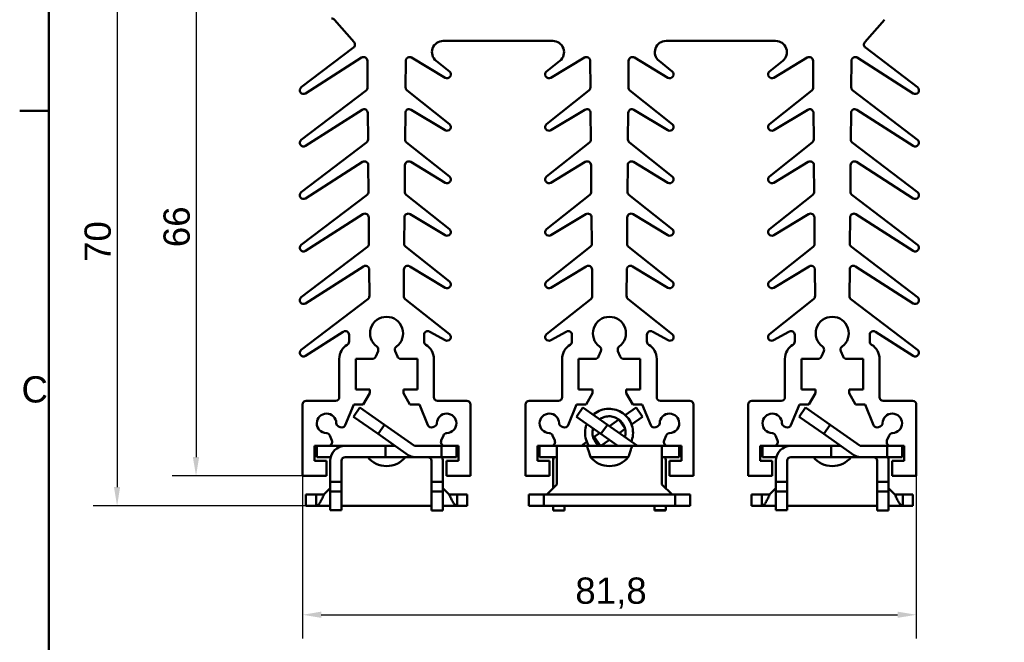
# Model space of a CAD drawing. Header units: millimetres. Extents: x 0 to 420, y 0 to 297.
# Tile 12 of 19: x 6 to 137, y 152 to 235. Entities that reach past the tile are written whole.
import ezdxf

# ---------------------------------------------------------------- set-up
doc = ezdxf.new("R2010")
doc.units = ezdxf.units.MM
for name, color, linetype, lineweight in [('Arêtes visibles(celduc)', 7, 'Continuous', 50), ('Cadre_0', 7, 'Continuous', 50), ('Cadre_2', 7, 'Continuous', 50), ('Cotes(celduc)', 7, 'Continuous', 25)]:
    doc.layers.add(name, color=color, linetype=linetype, lineweight=lineweight)
doc.styles.add('Cadre_1', font='arial.ttf')
doc.styles.add('Courant-CELDUC', font='arial.ttf')
doc.dimstyles.new('Celduc', dxfattribs={"dimtxt": 3.5, "dimasz": 2.5, "dimexe": 3.175, "dimexo": 0, "dimgap": 0.762, "dimtad": 1, "dimrnd": 1e-08, "dimtxsty": 'Courant-CELDUC', "dimcen": 0.09, "dimdle": 10, "dimclrd": 7, "dimclre": 7, "dimclrt": 7, "dimazin": 2, "dimtfac": 0.714286, "dimtdec": 3, "dimtmove": 0, "dimatfit": 3, "dimfxl": 1, "dimtolj": 1, "dimlwd": 25, "dimlwe": 25, "dimarcsym": 0})

# ---------------------------------------------------------------- blocks, each defined once
blk = doc.blocks.new('Cadres Cadre par défaut')
at = {"layer": 'Cadre_0'}
blk.add_line((10, 222.75), (6.1, 222.75), dxfattribs=at)
at = {"layer": 'Cadre_0', "flags": 128}
blk.add_lwpolyline([(10, 10), (10, 287), (410, 287), (410, 10), (10, 10)], dxfattribs=at)
at = {"layer": 'Cadre_2', "insert": (6.34, 183.82), "char_height": 3.5, "attachment_point": 7, "style": 'Cadre_1'}
blk.add_mtext('C', dxfattribs=at)
blk = doc.blocks.new('*D8')
at = {"layer": 'Cotes(celduc)', "color": 7, "linetype": 'Continuous', "lineweight": 25, "transparency": 16777216}
for p, q in [((43.8, 174.09), (43.8, 152.39)), ((125.6, 174.09), (125.6, 152.39)), ((46.3, 155.56), (123.1, 155.56))]:
    blk.add_line(p, q, dxfattribs=at)
at = {"layer": 'Cotes(celduc)', "color": 7, "linetype": 'Continuous', "transparency": 16777216}
for points in [[(46.3, 155.98), (46.3, 155.15), (43.8, 155.56)], [(123.1, 155.98), (123.1, 155.15), (125.6, 155.56)]]:
    blk.add_solid(points, dxfattribs=at)
at = {"layer": 'Defpoints', "color": 0, "linetype": 'Continuous', "transparency": 16777216}
for p in [(43.8, 174.09), (125.6, 174.09), (125.6, 155.56)]:
    blk.add_point(p, dxfattribs=at)
at = {"layer": 'Cotes(celduc)', "color": 7, "linetype": 'Continuous', "lineweight": 25, "transparency": 16777216, "insert": (80.15, 160.53), "char_height": 3.5, "attachment_point": 1, "style": 'Courant-CELDUC'}
blk.add_mtext('\\A1;81,8', dxfattribs=at)
blk = doc.blocks.new('*D13')
at = {"layer": 'Cotes(celduc)', "color": 7, "linetype": 'Continuous', "lineweight": 25, "transparency": 16777216}
for p, q in [((42.65, 240.09), (26.42, 240.09)), ((29.6, 237.59), (29.6, 176.59)), ((43.8, 174.09), (26.42, 174.09))]:
    blk.add_line(p, q, dxfattribs=at)
at = {"layer": 'Cotes(celduc)', "color": 7, "linetype": 'Continuous', "transparency": 16777216}
for points in [[(29.18, 237.59), (30.02, 237.59), (29.6, 240.09)], [(29.18, 176.59), (30.02, 176.59), (29.6, 174.09)]]:
    blk.add_solid(points, dxfattribs=at)
at = {"layer": 'Defpoints', "color": 0, "linetype": 'Continuous', "transparency": 16777216}
for p in [(42.65, 240.09), (29.6, 174.09), (43.8, 174.09)]:
    blk.add_point(p, dxfattribs=at)
at = {"layer": 'Cotes(celduc)', "color": 7, "linetype": 'Continuous', "lineweight": 25, "transparency": 16777216, "insert": (25.26, 204.58), "char_height": 3.5, "attachment_point": 1, "rotation": 90, "style": 'Courant-CELDUC'}
blk.add_mtext('\\A1;66', dxfattribs=at)
blk = doc.blocks.new('*D14')
at = {"layer": 'Cotes(celduc)', "color": 7, "linetype": 'Continuous', "lineweight": 25, "transparency": 16777216}
for p, q in [((42.65, 240.09), (15.9, 240.09)), ((19.08, 237.59), (19.08, 172.59)), ((44.25, 170.09), (15.9, 170.09))]:
    blk.add_line(p, q, dxfattribs=at)
at = {"layer": 'Cotes(celduc)', "color": 7, "linetype": 'Continuous', "transparency": 16777216}
for points in [[(18.66, 237.59), (19.49, 237.59), (19.08, 240.09)], [(18.66, 172.59), (19.49, 172.59), (19.08, 170.09)]]:
    blk.add_solid(points, dxfattribs=at)
at = {"layer": 'Defpoints', "color": 0, "linetype": 'Continuous', "transparency": 16777216}
for p in [(42.65, 240.09), (19.08, 170.09), (44.25, 170.09)]:
    blk.add_point(p, dxfattribs=at)
at = {"layer": 'Cotes(celduc)', "color": 7, "linetype": 'Continuous', "lineweight": 25, "transparency": 16777216, "insert": (14.74, 202.61), "char_height": 3.5, "attachment_point": 1, "rotation": 90, "style": 'Courant-CELDUC'}
blk.add_mtext('\\A1;70', dxfattribs=at)

msp = doc.modelspace()

# ---------------------------------------------------------------- linework, layer by layer
at = {"layer": 'Arêtes visibles(celduc)'}
for p, q in [((50.66, 231.921), (48.035, 234.921)), ((121.36, 234.921), (118.735, 231.921)), ((43.633, 225.909), (50.588, 231.195)), ((77.147, 232.092), (62.548, 232.092)), ((106.847, 232.092), (92.248, 232.092)), ((118.807, 231.195), (125.762, 225.909)), ((51.665, 229.865), (44.205, 225.09)), ((62.802, 227.183), (58.33, 229.865)), ((81.365, 229.865), (76.893, 227.183)), ((92.502, 227.183), (88.03, 229.865)), ((111.065, 229.865), (106.593, 227.183)), ((125.19, 225.09), (117.73, 229.865)), ((52.464, 225.886), (52.433, 229.447)), ((57.562, 229.447), (57.531, 225.886)), ((61.607, 229.423), (63.373, 228.001)), ((76.322, 228.001), (78.088, 229.423)), ((82.164, 225.886), (82.133, 229.447)), ((87.262, 229.447), (87.231, 225.886)), ((91.307, 229.423), (93.073, 228.001)), ((106.022, 228.001), (107.788, 229.423)), ((111.864, 225.886), (111.833, 229.447)), ((116.962, 229.447), (116.931, 225.886)), ((43.633, 218.909), (52.269, 225.485)), ((57.726, 225.485), (63.37, 221.003)), ((76.325, 221.003), (81.969, 225.485)), ((87.426, 225.485), (93.07, 221.003)), ((106.025, 221.003), (111.669, 225.485)), ((117.126, 225.485), (125.762, 218.909)), ((51.725, 222.903), (44.205, 218.09)), ((52.525, 218.933), (52.494, 222.486)), ((57.501, 222.486), (57.47, 218.933)), ((62.802, 220.183), (58.27, 222.903)), ((81.425, 222.903), (76.893, 220.183)), ((82.225, 218.933), (82.194, 222.486)), ((87.201, 222.486), (87.17, 218.933)), ((92.502, 220.183), (87.97, 222.903)), ((111.125, 222.903), (106.593, 220.183)), ((111.925, 218.933), (111.894, 222.486)), ((116.901, 222.486), (116.87, 218.933)), ((125.19, 218.09), (117.67, 222.903)), ((43.633, 211.909), (52.33, 218.531)), ((57.666, 218.531), (63.37, 214.003)), ((76.325, 214.003), (82.03, 218.531)), ((87.366, 218.531), (93.07, 214.003)), ((106.025, 214.003), (111.73, 218.531)), ((117.066, 218.531), (125.762, 211.909)), ((51.786, 215.942), (44.205, 211.09)), ((52.586, 211.979), (52.555, 215.525)), ((57.44, 215.525), (57.409, 211.979)), ((62.802, 213.183), (58.209, 215.942)), ((81.486, 215.942), (76.893, 213.183)), ((82.286, 211.979), (82.255, 215.525)), ((87.14, 215.525), (87.109, 211.979)), ((92.502, 213.183), (87.909, 215.942)), ((111.186, 215.942), (106.593, 213.183)), ((111.986, 211.979), (111.955, 215.525)), ((116.84, 215.525), (116.809, 211.979)), ((125.19, 211.09), (117.609, 215.942)), ((43.633, 204.909), (52.39, 211.578)), ((57.605, 211.578), (63.37, 207.003)), ((76.325, 207.003), (82.09, 211.578)), ((87.305, 211.578), (93.07, 207.003)), ((106.025, 207.003), (111.79, 211.578)), ((117.005, 211.578), (125.762, 204.909)), ((51.847, 208.981), (44.205, 204.09)), ((62.802, 206.183), (58.148, 208.981)), ((81.547, 208.981), (76.893, 206.183)), ((92.502, 206.183), (87.848, 208.981)), ((111.247, 208.981), (106.593, 206.183)), ((125.19, 204.09), (117.548, 208.981)), ((52.646, 205.026), (52.616, 208.563)), ((57.379, 208.563), (57.349, 205.026)), ((82.346, 205.026), (82.316, 208.563)), ((87.079, 208.563), (87.049, 205.026)), ((112.046, 205.026), (112.016, 208.563)), ((116.779, 208.563), (116.749, 205.026)), ((43.633, 197.909), (52.451, 204.625)), ((57.544, 204.625), (63.37, 200.003)), ((76.325, 200.003), (82.151, 204.625)), ((87.244, 204.625), (93.07, 200.003)), ((106.025, 200.003), (111.851, 204.625)), ((116.944, 204.625), (125.762, 197.909)), ((51.908, 202.02), (44.205, 197.09)), ((52.707, 198.072), (52.676, 201.602)), ((57.319, 201.602), (57.288, 198.072)), ((62.801, 199.183), (58.087, 202.02)), ((81.608, 202.02), (76.894, 199.183)), ((82.407, 198.072), (82.376, 201.602)), ((87.019, 201.602), (86.988, 198.072)), ((92.501, 199.183), (87.787, 202.02)), ((111.308, 202.02), (106.594, 199.183)), ((112.107, 198.072), (112.076, 201.602)), ((116.719, 201.602), (116.688, 198.072)), ((125.19, 197.09), (117.487, 202.02)), ((43.633, 190.909), (52.512, 197.671)), ((57.484, 197.671), (63.37, 193.003)), ((76.325, 193.003), (82.212, 197.671)), ((87.184, 197.671), (93.07, 193.003)), ((106.025, 193.003), (111.912, 197.671)), ((116.884, 197.671), (125.762, 190.909)), ((49.229, 193.313), (44.206, 190.09)), ((62.816, 192.174), (60.766, 193.313)), ((78.929, 193.313), (76.879, 192.174)), ((92.516, 192.174), (90.466, 193.313)), ((108.629, 193.313), (106.579, 192.174)), ((125.189, 190.09), (120.166, 193.313)), ((49.998, 192), (49.998, 192.891)), ((59.998, 192.891), (59.998, 192)), ((79.698, 192), (79.698, 192.891)), ((89.698, 192.891), (89.698, 192)), ((109.398, 192), (109.398, 192.891)), ((119.398, 192.891), (119.398, 192)), ((53.859, 190.725), (53.559, 190)), ((56.436, 190), (56.136, 190.725)), ((83.559, 190.725), (83.259, 190)), ((86.136, 190), (85.836, 190.725)), ((113.259, 190.725), (112.959, 190)), ((115.836, 190), (115.536, 190.725)), ((48.698, 184.592), (48.698, 189.692)), ((50.898, 189.692), (50.898, 185.592)), ((53.097, 189.692), (50.898, 189.692)), ((59.098, 189.692), (56.898, 189.692)), ((59.098, 185.592), (59.098, 189.692)), ((61.298, 189.692), (61.298, 184.592)), ((78.398, 184.592), (78.398, 189.692)), ((80.598, 189.692), (80.598, 185.592)), ((82.797, 189.692), (80.598, 189.692)), ((88.798, 189.692), (86.598, 189.692)), ((88.798, 185.592), (88.798, 189.692)), ((90.998, 189.692), (90.998, 184.592)), ((108.098, 184.592), (108.098, 189.692)), ((110.298, 189.692), (110.298, 185.592)), ((112.497, 189.692), (110.298, 189.692)), ((118.498, 189.692), (116.298, 189.692)), ((118.498, 185.592), (118.498, 189.692)), ((120.698, 189.692), (120.698, 184.592)), ((50.898, 185.592), (52.748, 185.592)), ((52.748, 185.092), (51.882, 183.592)), ((52.748, 185.592), (52.748, 185.092)), ((57.248, 185.592), (59.098, 185.592)), ((57.248, 185.092), (57.248, 185.592)), ((58.114, 183.592), (57.248, 185.092)), ((80.598, 185.592), (82.448, 185.592)), ((82.448, 185.092), (81.582, 183.592)), ((82.448, 185.592), (82.448, 185.092)), ((86.948, 185.592), (88.798, 185.592)), ((86.948, 185.092), (86.948, 185.592)), ((87.814, 183.592), (86.948, 185.092)), ((110.298, 185.592), (112.148, 185.592)), ((112.148, 185.092), (111.282, 183.592)), ((112.148, 185.592), (112.148, 185.092)), ((116.648, 185.592), (118.498, 185.592)), ((116.648, 185.092), (116.648, 185.592)), ((117.514, 183.592), (116.648, 185.092)), ((44.298, 184.092), (48.198, 184.092)), ((61.798, 184.092), (65.698, 184.092)), ((73.998, 184.092), (77.898, 184.092)), ((91.498, 184.092), (95.398, 184.092)), ((103.698, 184.092), (107.598, 184.092)), ((121.198, 184.092), (125.098, 184.092)), ((43.798, 174.092), (43.798, 183.592)), ((50.618, 183.592), (49.482, 180.847)), ((50.589, 181.966), (51.45, 183.195)), ((51.882, 183.592), (50.618, 183.592)), ((54.726, 180.901), (51.45, 183.195)), ((59.377, 183.592), (58.114, 183.592)), ((60.514, 180.847), (59.377, 183.592)), ((66.198, 183.592), (66.198, 174.092)), ((73.498, 174.092), (73.498, 183.592)), ((80.318, 183.592), (79.182, 180.847)), ((80.289, 181.966), (81.15, 183.195)), ((81.582, 183.592), (80.318, 183.592)), ((84.426, 180.901), (81.15, 183.195)), ((88.245, 183.195), (86.809, 182.19)), ((89.077, 183.592), (87.814, 183.592)), ((89.106, 181.966), (88.245, 183.195)), ((90.214, 180.847), (89.077, 183.592)), ((95.898, 183.592), (95.898, 174.092)), ((103.198, 174.092), (103.198, 183.592)), ((110.018, 183.592), (108.882, 180.847)), ((109.989, 181.966), (110.85, 183.195)), ((111.282, 183.592), (110.018, 183.592)), ((114.126, 180.901), (110.85, 183.195)), ((118.777, 183.592), (117.514, 183.592)), ((119.914, 180.847), (118.777, 183.592)), ((125.598, 183.592), (125.598, 174.092)), ((50.589, 181.966), (53.866, 179.672)), ((80.289, 181.966), (83.566, 179.672)), ((84.698, 180.711), (85.952, 181.589)), ((85.961, 181.595), (85.952, 181.589)), ((86.765, 180.428), (85.952, 181.589)), ((87.647, 180.945), (89.106, 181.966)), ((109.989, 181.966), (113.266, 179.672)), ((48.828, 180.576), (48.606, 180.669)), ((53.866, 179.672), (54.726, 180.901)), ((58.738, 178.092), (54.726, 180.901)), ((61.389, 180.669), (61.167, 180.576)), ((78.528, 180.576), (78.306, 180.669)), ((82.675, 179.295), (83.39, 179.795)), ((83.566, 179.672), (84.426, 180.901)), ((88.438, 178.092), (84.426, 180.901)), ((86.787, 180.343), (86.005, 179.795)), ((91.089, 180.669), (90.867, 180.576)), ((108.228, 180.576), (108.006, 180.669)), ((113.266, 179.672), (114.126, 180.901)), ((118.138, 178.092), (114.126, 180.901)), ((120.789, 180.669), (120.567, 180.576)), ((47.421, 179.483), (47.711, 178.783)), ((53.866, 179.672), (57.878, 176.863)), ((62.284, 178.783), (62.574, 179.483)), ((77.121, 179.483), (77.411, 178.783)), ((81.691, 178.606), (81.397, 178.4)), ((82.675, 179.295), (82.54, 179.2)), ((83.517, 178.092), (82.675, 179.295)), ((83.566, 179.672), (85.823, 178.092)), ((84.698, 178.88), (83.572, 178.092)), ((91.984, 178.783), (92.274, 179.483)), ((106.821, 179.483), (107.111, 178.783)), ((113.266, 179.672), (117.278, 176.863)), ((121.684, 178.783), (121.974, 179.483)), ((45.398, 178.092), (45.398, 176.092)), ((47.249, 178.092), (45.398, 178.092)), ((45.698, 176.592), (45.698, 178.092)), ((49.478, 178.092), (47.249, 178.092)), ((53.358, 178.092), (49.478, 178.092)), ((54.858, 178.092), (53.358, 178.092)), ((54.858, 178.092), (56.123, 178.092)), ((54.858, 176.592), (54.858, 178.092)), ((62.298, 178.092), (58.739, 178.092)), ((62.746, 178.092), (62.298, 178.092)), ((62.298, 176.592), (62.298, 178.092)), ((64.598, 178.092), (62.746, 178.092)), ((64.298, 176.592), (64.298, 178.092)), ((64.598, 176.092), (64.598, 178.092)), ((75.098, 178.092), (75.098, 176.092)), ((76.949, 178.092), (75.098, 178.092)), ((75.398, 176.592), (75.398, 178.092)), ((77.698, 178.092), (76.949, 178.092)), ((77.698, 176.582), (77.698, 178.092)), ((77.698, 178.092), (81.605, 178.092)), ((81.397, 178.4), (80.957, 178.092)), ((80.957, 178.092), (80.957, 178.092)), ((81.605, 178.092), (87.79, 178.092)), ((87.79, 178.092), (91.698, 178.092)), ((92.446, 178.092), (91.698, 178.092)), ((91.698, 178.092), (91.698, 176.582)), ((94.298, 178.092), (92.446, 178.092)), ((93.998, 176.592), (93.998, 178.092)), ((94.298, 176.092), (94.298, 178.092)), ((104.798, 178.092), (104.798, 176.092)), ((106.649, 178.092), (104.798, 178.092)), ((105.098, 176.592), (105.098, 178.092)), ((108.878, 178.092), (106.649, 178.092)), ((112.758, 178.092), (108.878, 178.092)), ((114.258, 178.092), (112.758, 178.092)), ((114.258, 178.092), (115.523, 178.092)), ((114.258, 176.592), (114.258, 178.092)), ((121.698, 178.092), (118.139, 178.092)), ((122.146, 178.092), (121.698, 178.092)), ((121.698, 176.592), (121.698, 178.092)), ((123.998, 178.092), (122.146, 178.092)), ((123.698, 176.592), (123.698, 178.092)), ((123.998, 176.092), (123.998, 178.092)), ((45.398, 176.092), (46.998, 176.092)), ((45.698, 176.592), (47.549, 176.592)), ((46.998, 176.092), (46.998, 174.092)), ((47.488, 176.102), (47.488, 173.312)), ((48.988, 173.312), (48.988, 176.102)), ((49.478, 176.592), (53.358, 176.592)), ((53.358, 176.592), (54.858, 176.592)), ((56.358, 176.592), (54.858, 176.592)), ((56.358, 176.592), (56.498, 176.592)), ((56.498, 176.592), (57.998, 176.592)), ((57.998, 176.592), (57.998, 176.787)), ((57.998, 176.592), (58.739, 176.592)), ((58.739, 176.592), (62.298, 176.592)), ((60.988, 176.102), (60.988, 173.292)), ((62.298, 176.592), (64.298, 176.592)), ((62.488, 173.292), (62.488, 176.102)), ((62.998, 176.092), (64.598, 176.092)), ((62.998, 174.092), (62.998, 176.092)), ((75.098, 176.092), (76.698, 176.092)), ((75.398, 176.592), (77.698, 176.592)), ((76.698, 176.092), (76.698, 174.092)), ((77.188, 176.102), (77.188, 173.312)), ((77.208, 176.102), (77.208, 172.458)), ((77.698, 172.948), (77.698, 176.582)), ((87.221, 176.592), (82.174, 176.592)), ((91.698, 176.592), (93.998, 176.592)), ((91.698, 176.582), (91.698, 172.948)), ((92.208, 172.438), (92.208, 176.102)), ((92.698, 176.092), (94.298, 176.092)), ((92.698, 174.092), (92.698, 176.092)), ((104.798, 176.092), (106.398, 176.092)), ((105.098, 176.592), (106.949, 176.592)), ((106.398, 176.092), (106.398, 174.092)), ((106.888, 176.102), (106.888, 173.312)), ((108.388, 173.312), (108.388, 176.102)), ((108.878, 176.592), (112.758, 176.592)), ((112.758, 176.592), (114.258, 176.592)), ((115.758, 176.592), (114.258, 176.592)), ((115.758, 176.592), (115.898, 176.592)), ((115.898, 176.592), (117.398, 176.592)), ((117.398, 176.592), (117.398, 176.787)), ((117.398, 176.592), (118.139, 176.592)), ((118.139, 176.592), (121.698, 176.592)), ((120.388, 176.102), (120.388, 173.292)), ((121.698, 176.592), (123.698, 176.592)), ((121.888, 173.292), (121.888, 176.102)), ((122.398, 176.092), (123.998, 176.092)), ((122.398, 174.092), (122.398, 176.092)), ((46.998, 174.092), (43.798, 174.092)), ((47.488, 173.312), (47.488, 172.005)), ((48.988, 173.312), (47.488, 173.312)), ((48.988, 172.005), (48.988, 173.312)), ((60.988, 173.292), (62.488, 173.292)), ((60.988, 173.292), (60.988, 171.985)), ((62.488, 171.985), (62.488, 173.292)), ((66.198, 174.092), (62.998, 174.092)), ((76.698, 174.092), (73.498, 174.092)), ((77.188, 173.312), (77.188, 172.438)), ((77.208, 173.312), (77.188, 173.312)), ((95.898, 174.092), (92.698, 174.092)), ((106.398, 174.092), (103.198, 174.092)), ((106.888, 173.312), (106.888, 172.005)), ((108.388, 173.312), (106.888, 173.312)), ((108.388, 172.005), (108.388, 173.312)), ((120.388, 173.292), (121.888, 173.292)), ((120.388, 173.292), (120.388, 171.985)), ((121.888, 171.985), (121.888, 173.292)), ((125.598, 174.092), (122.398, 174.092)), ((46.652, 171.602), (47.488, 172.438)), ((47.488, 172.005), (47.488, 170.255)), ((48.988, 172.005), (47.488, 172.005)), ((48.988, 170.255), (48.988, 172.005)), ((60.988, 171.985), (62.488, 171.985)), ((60.988, 171.985), (60.988, 170.235)), ((62.488, 172.458), (63.344, 171.602)), ((62.488, 170.235), (62.488, 171.985)), ((76.352, 171.602), (77.698, 172.948)), ((91.698, 172.948), (93.044, 171.602)), ((106.052, 171.602), (106.888, 172.438)), ((106.888, 172.005), (106.888, 170.255)), ((108.388, 172.005), (106.888, 172.005)), ((108.388, 170.255), (108.388, 172.005)), ((120.388, 171.985), (121.888, 171.985)), ((120.388, 171.985), (120.388, 170.235)), ((121.888, 172.458), (122.744, 171.602)), ((121.888, 170.235), (121.888, 171.985)), ((45.599, 171.592), (44.248, 171.592)), ((44.248, 170.092), (44.248, 171.592)), ((45.599, 170.932), (45.599, 171.592)), ((45.599, 170.092), (45.599, 170.932)), ((64.396, 171.592), (64.396, 170.932)), ((65.748, 171.592), (64.396, 171.592)), ((64.396, 170.932), (64.396, 170.092)), ((65.748, 170.092), (65.748, 171.592)), ((75.948, 171.592), (73.948, 171.592)), ((73.948, 170.092), (73.948, 171.592)), ((93.448, 171.592), (75.948, 171.592)), ((75.948, 170.092), (75.948, 171.592)), ((95.448, 171.592), (93.448, 171.592)), ((93.448, 170.092), (93.448, 171.592)), ((95.448, 170.092), (95.448, 171.592)), ((104.999, 171.592), (103.648, 171.592)), ((103.648, 170.092), (103.648, 171.592)), ((104.999, 170.932), (104.999, 171.592)), ((104.999, 170.092), (104.999, 170.932)), ((123.796, 171.592), (123.796, 170.932)), ((125.148, 171.592), (123.796, 171.592)), ((123.796, 170.932), (123.796, 170.092)), ((125.148, 170.092), (125.148, 171.592)), ((44.248, 170.092), (45.599, 170.092)), ((47.488, 170.092), (45.599, 170.092)), ((47.488, 169.505), (47.488, 170.255)), ((48.988, 169.505), (47.488, 169.505)), ((48.988, 170.255), (48.988, 169.505)), ((60.988, 170.092), (48.988, 170.092)), ((60.988, 169.485), (60.988, 170.235)), ((60.988, 169.485), (62.488, 169.485)), ((62.488, 170.235), (62.488, 169.485)), ((64.396, 170.092), (62.488, 170.092)), ((64.396, 170.092), (65.748, 170.092)), ((73.948, 170.092), (75.948, 170.092)), ((75.948, 170.092), (93.448, 170.092)), ((77.188, 169.505), (77.188, 170.092)), ((77.208, 169.505), (77.188, 169.505)), ((77.208, 169.485), (77.208, 170.092)), ((78.708, 169.485), (77.208, 169.485)), ((78.708, 170.092), (78.708, 169.485)), ((90.688, 169.485), (90.688, 170.092)), ((90.688, 169.485), (92.188, 169.485)), ((90.708, 169.505), (90.708, 170.092)), ((90.708, 169.505), (92.208, 169.505)), ((92.188, 169.505), (92.188, 169.485)), ((92.208, 170.092), (92.208, 169.505)), ((93.448, 170.092), (95.448, 170.092)), ((103.648, 170.092), (104.999, 170.092)), ((106.888, 170.092), (104.999, 170.092)), ((106.888, 169.505), (106.888, 170.255)), ((108.388, 169.505), (106.888, 169.505)), ((108.388, 170.255), (108.388, 169.505)), ((120.388, 170.092), (108.388, 170.092)), ((120.388, 169.485), (120.388, 170.235)), ((120.388, 169.485), (121.888, 169.485)), ((121.888, 170.235), (121.888, 169.485)), ((123.796, 170.092), (121.888, 170.092)), ((123.796, 170.092), (125.148, 170.092))]:
    msp.add_line(p, q, dxfattribs=at)
for centre, radius, start, end in [((47.659, 234.592), 0.5, 41.17754, 90), ((50.283, 231.592), 0.5, 307.5, 41.17754), ((62.548, 230.592), 1.5, 90, 231.15002), ((77.147, 230.592), 1.5, 308.84998, 90), ((92.248, 230.592), 1.5, 90, 231.15002), ((106.847, 230.592), 1.5, 308.84998, 90), ((119.112, 231.592), 0.5, 138.82246, 232.5), ((51.933, 229.443), 0.5, 0.5, 122.5), ((58.062, 229.443), 0.5, 57.5, 179.5), ((81.633, 229.443), 0.5, 0.5, 122.5), ((87.762, 229.443), 0.5, 57.5, 179.5), ((111.333, 229.443), 0.5, 0.5, 122.5), ((117.462, 229.443), 0.5, 57.5, 179.5), ((63.059, 227.611), 0.5, 239.04589, 51.15002), ((76.636, 227.611), 0.5, 128.84998, 300.95411), ((92.759, 227.611), 0.5, 239.04589, 51.15002), ((106.336, 227.611), 0.5, 128.84998, 300.95411), ((43.936, 225.511), 0.5, 127.23814, 302.62459), ((51.964, 225.882), 0.5, 307.5, 0.5), ((58.031, 225.882), 0.5, 179.5, 232.5), ((81.664, 225.882), 0.5, 307.5, 0.5), ((87.731, 225.882), 0.5, 179.5, 232.5), ((111.364, 225.882), 0.5, 307.5, 0.5), ((117.431, 225.882), 0.5, 179.5, 232.5), ((125.459, 225.511), 0.5, 237.37541, 52.76186), ((51.994, 222.482), 0.5, 0.49999, 122.5), ((58.001, 222.482), 0.5, 57.5, 179.50001), ((81.694, 222.482), 0.5, 0.49999, 122.5), ((87.701, 222.482), 0.5, 57.5, 179.50001), ((111.394, 222.482), 0.5, 0.49999, 122.5), ((117.401, 222.482), 0.5, 57.5, 179.50001), ((63.059, 220.611), 0.5, 239.02483, 51.54683), ((76.636, 220.611), 0.5, 128.45317, 300.97517), ((92.759, 220.611), 0.5, 239.02483, 51.54683), ((106.336, 220.611), 0.5, 128.45317, 300.97517), ((43.936, 218.511), 0.5, 127.28926, 302.62358), ((52.025, 218.928), 0.5, 307.5, 0.49999), ((57.97, 218.928), 0.5, 179.50001, 232.5), ((81.725, 218.928), 0.5, 307.5, 0.49999), ((87.67, 218.928), 0.5, 179.50001, 232.5), ((111.425, 218.928), 0.5, 307.5, 0.49999), ((117.37, 218.928), 0.5, 179.50001, 232.5), ((125.459, 218.511), 0.5, 237.37642, 52.71074), ((52.055, 215.52), 0.5, 0.5, 122.5), ((57.94, 215.52), 0.5, 57.5, 179.5), ((81.755, 215.52), 0.5, 0.5, 122.5), ((87.64, 215.52), 0.5, 57.5, 179.5), ((111.455, 215.52), 0.5, 0.5, 122.5), ((117.34, 215.52), 0.5, 57.5, 179.5), ((63.059, 213.611), 0.5, 239.00433, 51.55684), ((76.636, 213.611), 0.5, 128.44316, 300.99567), ((92.759, 213.611), 0.5, 239.00433, 51.55684), ((106.336, 213.611), 0.5, 128.44316, 300.99567), ((43.936, 211.511), 0.5, 127.29073, 302.6226), ((52.086, 211.975), 0.5, 307.5, 0.5), ((57.909, 211.975), 0.5, 179.5, 232.5), ((81.786, 211.975), 0.5, 307.5, 0.5), ((87.609, 211.975), 0.5, 179.5, 232.5), ((111.486, 211.975), 0.5, 307.5, 0.5), ((117.309, 211.975), 0.5, 179.5, 232.5), ((125.459, 211.511), 0.5, 237.3774, 52.70927), ((52.116, 208.559), 0.5, 0.5, 122.5), ((57.879, 208.559), 0.5, 57.5, 179.5), ((81.816, 208.559), 0.5, 0.5, 122.5), ((87.579, 208.559), 0.5, 57.5, 179.5), ((111.516, 208.559), 0.5, 0.5, 122.5), ((117.279, 208.559), 0.5, 57.5, 179.5), ((63.059, 206.611), 0.5, 238.98438, 51.56664), ((76.636, 206.611), 0.5, 128.43336, 301.01562), ((92.759, 206.611), 0.5, 238.98438, 51.56664), ((106.336, 206.611), 0.5, 128.43336, 301.01562), ((43.936, 204.511), 0.5, 127.29219, 302.62162), ((52.146, 205.021), 0.5, 307.5, 0.5), ((57.849, 205.021), 0.5, 179.5, 232.5), ((81.846, 205.021), 0.5, 307.5, 0.5), ((87.549, 205.021), 0.5, 179.5, 232.5), ((111.546, 205.021), 0.5, 307.5, 0.5), ((117.249, 205.021), 0.5, 179.5, 232.5), ((125.459, 204.511), 0.5, 237.37838, 52.70781), ((52.176, 201.598), 0.5, 0.49999, 122.5), ((57.819, 201.598), 0.5, 57.5, 179.50001), ((81.876, 201.598), 0.5, 0.49999, 122.5), ((87.519, 201.598), 0.5, 57.5, 179.50001), ((111.576, 201.598), 0.5, 0.49999, 122.5), ((117.219, 201.598), 0.5, 57.5, 179.50001), ((63.059, 199.611), 0.5, 238.96495, 51.57624), ((76.636, 199.611), 0.5, 128.42376, 301.03505), ((92.759, 199.611), 0.5, 238.96495, 51.57624), ((106.336, 199.611), 0.5, 128.42376, 301.03505), ((43.936, 197.511), 0.5, 127.29363, 302.62066), ((52.207, 198.068), 0.5, 307.5, 0.49999), ((57.788, 198.068), 0.5, 179.50001, 232.5), ((81.907, 198.068), 0.5, 307.5, 0.49999), ((87.488, 198.068), 0.5, 179.50001, 232.5), ((111.607, 198.068), 0.5, 307.5, 0.49999), ((117.188, 198.068), 0.5, 179.50001, 232.5), ((125.459, 197.511), 0.5, 237.37934, 52.70637), ((54.998, 193.092), 2.2, 306.3412, 233.6588), ((84.698, 193.092), 2.2, 306.3412, 233.6588), ((114.398, 193.092), 2.2, 306.3412, 233.6588), ((49.498, 192.891), 0.5, 0, 122.5), ((60.498, 192.891), 0.5, 57.5, 180), ((63.059, 192.611), 0.5, 240.95657, 51.58564), ((76.636, 192.611), 0.5, 128.41436, 299.04343), ((79.198, 192.891), 0.5, 0, 122.5), ((90.198, 192.891), 0.5, 57.5, 180), ((92.759, 192.611), 0.5, 240.95657, 51.58564), ((106.336, 192.611), 0.5, 128.41436, 299.04343), ((108.898, 192.891), 0.5, 0, 122.5), ((119.898, 192.891), 0.5, 57.5, 180), ((49.498, 192), 0.5, 301.23293, 0), ((60.498, 192), 0.5, 180, 238.76707), ((79.198, 192), 0.5, 301.23293, 0), ((90.198, 192), 0.5, 180, 238.76707), ((108.898, 192), 0.5, 301.23293, 0), ((119.898, 192), 0.5, 180, 238.76707), ((43.936, 190.511), 0.5, 127.29504, 302.68488), ((50.898, 189.692), 2.2, 121.23293, 180), ((53.398, 190.917), 0.5, 337.5, 53.6588), ((56.598, 190.917), 0.5, 126.3412, 202.5), ((59.098, 189.692), 2.2, 0, 58.76707), ((80.598, 189.692), 2.2, 121.23293, 180), ((83.098, 190.917), 0.5, 337.5, 53.6588), ((86.298, 190.917), 0.5, 126.3412, 202.5), ((88.798, 189.692), 2.2, 0, 58.76707), ((110.298, 189.692), 2.2, 121.23293, 180), ((112.798, 190.917), 0.5, 337.5, 53.6588), ((115.998, 190.917), 0.5, 126.3412, 202.5), ((118.498, 189.692), 2.2, 0, 58.76707), ((125.459, 190.511), 0.5, 237.31512, 52.70496), ((53.097, 190.192), 0.5, 270, 337.5), ((56.898, 190.192), 0.5, 202.5, 270), ((82.797, 190.192), 0.5, 270, 337.5), ((86.598, 190.192), 0.5, 202.5, 270), ((112.497, 190.192), 0.5, 270, 337.5), ((116.298, 190.192), 0.5, 202.5, 270), ((44.298, 183.592), 0.5, 90, 180), ((48.198, 184.592), 0.5, 270, 0), ((61.798, 184.592), 0.5, 180, 270), ((65.698, 183.592), 0.5, 0, 90), ((73.998, 183.592), 0.5, 90, 180), ((77.898, 184.592), 0.5, 270, 0), ((91.498, 184.592), 0.5, 180, 270), ((95.398, 183.592), 0.5, 0, 90), ((103.698, 183.592), 0.5, 90, 180), ((107.598, 184.592), 0.5, 270, 0), ((121.198, 184.592), 0.5, 180, 270), ((125.098, 183.592), 0.5, 0, 90), ((46.998, 181.092), 1.3, 1.23826, 268.76174), ((48.797, 181.13), 0.5, 181.23826, 247.5), ((61.198, 181.13), 0.5, 292.5, 358.76174), ((62.998, 181.092), 1.3, 271.23826, 178.76174), ((76.698, 181.092), 1.3, 1.23826, 268.76174), ((78.497, 181.13), 0.5, 181.23826, 247.5), ((90.898, 181.13), 0.5, 292.5, 358.76174), ((92.698, 181.092), 1.3, 271.23826, 178.76174), ((106.398, 181.092), 1.3, 1.23826, 268.76174), ((108.197, 181.13), 0.5, 181.23826, 247.5), ((120.598, 181.13), 0.5, 292.5, 358.76174), ((122.398, 181.092), 1.3, 271.23826, 178.76174), ((46.959, 179.292), 0.5, 22.5, 88.76174), ((49.02, 181.038), 0.5, 247.5, 337.50001), ((60.975, 181.038), 0.5, 202.49999, 292.5), ((63.036, 179.292), 0.5, 91.23826, 157.5), ((76.659, 179.292), 0.5, 22.5, 88.76174), ((78.72, 181.038), 0.5, 247.5, 337.50001), ((90.675, 181.038), 0.5, 202.49999, 292.5), ((92.736, 179.292), 0.5, 91.23826, 157.5), ((106.359, 179.292), 0.5, 22.5, 88.76174), ((108.42, 181.038), 0.5, 247.5, 337.50001), ((120.375, 181.038), 0.5, 202.49999, 292.5), ((122.436, 179.292), 0.5, 91.23826, 157.5), ((47.249, 178.592), 0.5, 270, 22.5), ((62.746, 178.592), 0.5, 157.5, 270), ((76.949, 178.592), 0.5, 270, 22.5), ((92.446, 178.592), 0.5, 157.5, 270), ((106.649, 178.592), 0.5, 270, 22.5), ((122.146, 178.592), 0.5, 157.5, 270), ((49.478, 176.102), 1.99, 90, 180), ((58.739, 178.093), 0.001, 235, 270), ((88.439, 178.093), 0.001, 235, 270), ((108.878, 176.102), 1.99, 90, 180), ((118.139, 178.093), 0.001, 235, 270), ((49.478, 176.102), 0.49, 90, 180), ((54.998, 178.634), 3.25, 219.15728, 320.84272), ((58.739, 178.093), 1.501, 235, 270), ((60.498, 176.102), 0.49, 0, 90), ((60.498, 176.102), 1.99, 0, 14.2546), ((79.178, 176.102), 1.99, 165.7454, 180), ((79.198, 176.102), 1.99, 165.7454, 180), ((84.698, 178.634), 3.25, 219.15728, 320.84272), ((90.218, 176.102), 1.99, 0, 14.2546), ((108.878, 176.102), 0.49, 90, 180), ((114.398, 178.634), 3.25, 219.15728, 320.84272), ((118.139, 178.093), 1.501, 235, 270), ((119.898, 176.102), 0.49, 0, 90), ((119.898, 176.102), 1.99, 0, 14.2546)]:
    msp.add_arc(centre, radius, start, end, dxfattribs=at)
for points, knots in [([(87.626, 178.66), (87.645, 178.709), (87.663, 178.757), (87.788, 179.13), (87.845, 179.471), (87.849, 180.153), (87.796, 180.495), (87.585, 181.144), (87.427, 181.452), (87.023, 182.002), (86.776, 182.244), (86.219, 182.639), (85.909, 182.791), (85.256, 182.99), (84.913, 183.037), (84.231, 183.021), (83.891, 182.958), (83.248, 182.728), (82.945, 182.562), (82.626, 182.312), (82.577, 182.271), (82.529, 182.229)], [66.7173141, 66.7173141, 66.7173141, 66.7173141, 66.7659178, 66.7659178, 67.0859178, 67.0859178, 67.4059178, 67.4059178, 67.7259178, 67.7259178, 68.0459178, 68.0459178, 68.3659178, 68.3659178, 68.6859178, 68.6859178, 69.0059178, 69.0059178, 69.3259178, 69.3259178, 69.3857555, 69.3857555, 69.3857555, 69.3857555]), ([(86.772, 179.258), (86.803, 179.376), (86.825, 179.495), (86.86, 179.85), (86.845, 180.087), (86.741, 180.545), (86.653, 180.765), (86.41, 181.167), (86.257, 181.348), (85.9, 181.654), (85.698, 181.778), (85.263, 181.955), (85.032, 182.009), (84.563, 182.041), (84.327, 182.019), (83.872, 181.903), (83.654, 181.807), (83.432, 181.664), (83.408, 181.648), (83.383, 181.631)], [66.8286222, 66.8286222, 66.8286222, 66.8286222, 66.994109, 66.994109, 67.314109, 67.314109, 67.634109, 67.634109, 67.954109, 67.954109, 68.274109, 68.274109, 68.594109, 68.594109, 68.914109, 68.914109, 69.234109, 69.234109, 69.2744474, 69.2744474, 69.2744474, 69.2744474]), ([(81.669, 181), (81.627, 180.894), (81.591, 180.786), (81.471, 180.346), (81.434, 180.003), (81.47, 179.321), (81.543, 178.983), (81.745, 178.465), (81.844, 178.272), (81.961, 178.092)], [69.85890672, 69.85890672, 69.85890672, 69.85890672, 69.96591779, 69.96591779, 70.28591779, 70.28591779, 70.60591779, 70.60591779, 70.80762891, 70.80762891, 70.80762891, 70.80762891]), ([(82.523, 180.402), (82.48, 180.244), (82.456, 180.08), (82.44, 179.682), (82.469, 179.446), (82.599, 178.995), (82.7, 178.78), (82.962, 178.399), (83.12, 178.231), (83.3, 178.092)], [69.9702149, 69.9702149, 69.9702149, 69.9702149, 70.194109, 70.194109, 70.514109, 70.514109, 70.834109, 70.834109, 71.1445595, 71.1445595, 71.1445595, 71.1445595]), ([(80.957, 178.092), (80.957, 178.092), (80.957, 178.092), (80.957, 178.092), (80.957, 178.092), (80.957, 178.092)], [0, 0, 0, 0, 0.013843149, 0.013843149, 0.022396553, 0.022396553, 0.022396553, 0.022396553]), ([(82.177, 176.582), (82.099, 176.8), (82.033, 177.004), (81.918, 177.371), (81.865, 177.539), (81.774, 177.81), (81.735, 177.913), (81.664, 178.055), (81.633, 178.092), (81.605, 178.092)], [0, 0, 0, 0, 0.06970774, 0.06970774, 0.14121856, 0.14121856, 0.20721024, 0.20721024, 0.27319775, 0.27319775, 0.27319775, 0.27319775]), ([(87.79, 178.092), (87.761, 178.092), (87.729, 178.053), (87.655, 177.902), (87.614, 177.791), (87.521, 177.51), (87.469, 177.343), (87.352, 176.975), (87.289, 176.779), (87.218, 176.582)], [0, 0, 0, 0, 0.06009303, 0.06009303, 0.12082724, 0.12082724, 0.18270845, 0.18270845, 0.24537045, 0.24537045, 0.24537045, 0.24537045]), ([(52.477, 176.582), (52.358, 176.584), (52.245, 176.586), (52.058, 176.59), (51.98, 176.592), (51.905, 176.592)], [0, 0, 0, 0, 0.035775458, 0.035775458, 0.059462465, 0.059462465, 0.059462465, 0.059462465]), ([(58.09, 176.592), (58.016, 176.592), (57.938, 176.59), (57.751, 176.586), (57.637, 176.584), (57.518, 176.582)], [0, 0, 0, 0, 0.022298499, 0.022298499, 0.056365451, 0.056365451, 0.056365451, 0.056365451]), ([(111.877, 176.582), (111.758, 176.584), (111.645, 176.586), (111.458, 176.59), (111.38, 176.592), (111.305, 176.592)], [0, 0, 0, 0, 0.035775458, 0.035775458, 0.059462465, 0.059462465, 0.059462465, 0.059462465]), ([(117.49, 176.592), (117.416, 176.592), (117.338, 176.59), (117.151, 176.586), (117.037, 176.584), (116.918, 176.582)], [0, 0, 0, 0, 0.022298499, 0.022298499, 0.056365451, 0.056365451, 0.056365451, 0.056365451]), ([(46.652, 171.602), (46.556, 171.386), (46.462, 171.174), (46.27, 170.781), (46.176, 170.607), (46, 170.346), (45.92, 170.252), (45.759, 170.124), (45.68, 170.092), (45.599, 170.092)], [0, 0, 0, 0, 0.07067967, 0.07067967, 0.14132393, 0.14132393, 0.20083202, 0.20083202, 0.2603411, 0.2603411, 0.2603411, 0.2603411]), ([(45.599, 171.592), (45.777, 171.592), (45.948, 171.593), (46.303, 171.597), (46.474, 171.599), (46.652, 171.602)], [0, 0, 0, 0, 0.05329368, 0.05329368, 0.10658736, 0.10658736, 0.10658736, 0.10658736]), ([(64.396, 170.092), (64.3, 170.092), (64.206, 170.138), (64.015, 170.316), (63.92, 170.446), (63.744, 170.744), (63.665, 170.901), (63.504, 171.241), (63.424, 171.42), (63.344, 171.602)], [0, 0, 0, 0, 0.07067967, 0.07067967, 0.14132393, 0.14132393, 0.20083202, 0.20083202, 0.2603411, 0.2603411, 0.2603411, 0.2603411]), ([(63.344, 171.602), (63.521, 171.599), (63.692, 171.597), (64.047, 171.593), (64.218, 171.592), (64.396, 171.592)], [0, 0, 0, 0, 0.05329368, 0.05329368, 0.10658736, 0.10658736, 0.10658736, 0.10658736]), ([(76.352, 171.602), (76.174, 171.599), (76.003, 171.597), (75.648, 171.593), (75.477, 171.592), (75.299, 171.592)], [0, 0, 0, 0, 0.05329368, 0.05329368, 0.10658736, 0.10658736, 0.10658736, 0.10658736]), ([(94.096, 171.592), (93.918, 171.592), (93.747, 171.593), (93.392, 171.597), (93.221, 171.599), (93.044, 171.602)], [0, 0, 0, 0, 0.05329368, 0.05329368, 0.10658736, 0.10658736, 0.10658736, 0.10658736]), ([(106.052, 171.602), (105.956, 171.386), (105.862, 171.174), (105.67, 170.781), (105.576, 170.607), (105.4, 170.346), (105.32, 170.252), (105.159, 170.124), (105.08, 170.092), (104.999, 170.092)], [0, 0, 0, 0, 0.07067967, 0.07067967, 0.14132393, 0.14132393, 0.20083202, 0.20083202, 0.2603411, 0.2603411, 0.2603411, 0.2603411]), ([(104.999, 171.592), (105.177, 171.592), (105.348, 171.593), (105.703, 171.597), (105.874, 171.599), (106.052, 171.602)], [0, 0, 0, 0, 0.05329368, 0.05329368, 0.10658736, 0.10658736, 0.10658736, 0.10658736]), ([(123.796, 170.092), (123.7, 170.092), (123.606, 170.138), (123.415, 170.316), (123.32, 170.446), (123.144, 170.744), (123.065, 170.901), (122.904, 171.241), (122.824, 171.42), (122.744, 171.602)], [0, 0, 0, 0, 0.07067967, 0.07067967, 0.14132393, 0.14132393, 0.20083202, 0.20083202, 0.2603411, 0.2603411, 0.2603411, 0.2603411]), ([(122.744, 171.602), (122.921, 171.599), (123.092, 171.597), (123.447, 171.593), (123.618, 171.592), (123.796, 171.592)], [0, 0, 0, 0, 0.05329368, 0.05329368, 0.10658736, 0.10658736, 0.10658736, 0.10658736])]:
    msp.add_open_spline(points, degree=3, knots=knots, dxfattribs=at)
for points in [[(52.474, 176.592), (52.475, 176.588), (52.476, 176.585), (52.477, 176.582)], [(57.518, 176.582), (57.519, 176.585), (57.52, 176.588), (57.521, 176.592)], [(111.874, 176.592), (111.875, 176.588), (111.876, 176.585), (111.877, 176.582)], [(116.918, 176.582), (116.919, 176.585), (116.92, 176.588), (116.921, 176.592)]]:
    msp.add_open_spline(points, degree=3, dxfattribs=at)

# ---------------------------------------------------------------- block references
msp.add_blockref('Cadres Cadre par défaut', (0, 0))

# ---------------------------------------------------------------- dimensions: what is measured, and where the dimension line sits
at = {"layer": 'Cotes(celduc)', "color": 7, "linetype": 'Continuous', "lineweight": 25}
for base, p2, picture, middle in [((19.075, 170.092), (44.248, 170.092), '*D14', (19.075, 205.092)), ((29.599, 174.092), (43.798, 174.092), '*D13', (29.599, 207.092))]:
    dim = msp.add_linear_dim(base=base, p1=(42.651, 240.092), p2=p2, angle=270, dimstyle='Celduc', override={"dimgap": 0.762, "dimdec": 2, "dimtol": 0, "dimlim": 0, "dimtp": 0, "dimtm": 0, "dimtdec": 3, "dimtofl": 0, "dimatfit": 1}, dxfattribs=at)
    dim.commit()
    dim.dimension.update_dxf_attribs({"geometry": picture, "text_midpoint": middle, "dimtype": 160})
dim = msp.add_linear_dim(base=(125.598, 155.564), p1=(43.798, 174.092), p2=(125.598, 174.092), dimstyle='Celduc', override={"dimgap": 0.762, "dimdec": 2, "dimtol": 0, "dimlim": 0, "dimtp": 0, "dimtm": 0, "dimtdec": 3, "dimtofl": 0, "dimatfit": 1}, dxfattribs=at)
dim.commit()
dim.dimension.update_dxf_attribs({"geometry": '*D8', "text_midpoint": (84.698, 155.564), "dimtype": 160})

doc.saveas('drawing.dxf')
